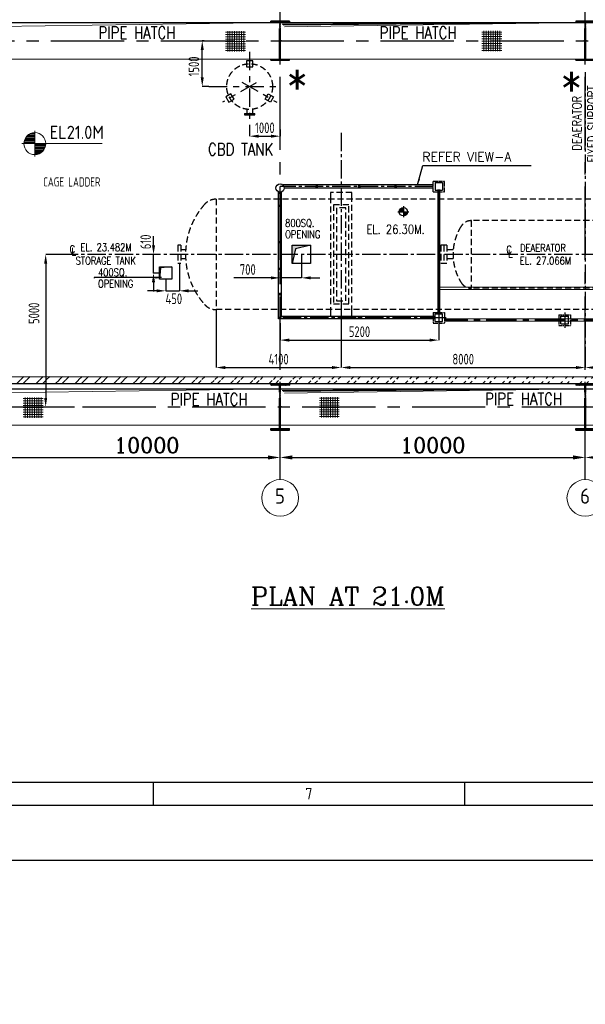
# Model space of a CAD drawing. Extents: x -287416 to 4934791, y -504132 to 1826789.
# Tile 5 of 256: x 23528 to 42063, y -335020 to -302756. Entities that reach past the tile are written whole.
import ezdxf
from ezdxf.enums import TextEntityAlignment as Align

# ---------------------------------------------------------------- set-up
doc = ezdxf.new("R2010")
doc.units = 0
doc.header["$LTSCALE"] = 800
doc.header["$MEASUREMENT"] = 0
for name, pattern in [('CENTER', [2, 1.25, -0.25, 0.25, -0.25]), ('CENTER2', [1.125, 0.75, -0.125, 0.125, -0.125]), ('CENTRE', [1.5, 0.75, -0.25, 0.25, -0.25]), ('CONTINOUS', [0]), ('HIDDEN', [0.375, 0.25, -0.125])]:
    doc.linetypes.add(name, pattern=pattern)
doc.layers.get('0').update_dxf_attribs({"linetype": 'CONTINUOUS'})
doc.layers.get('DEFPOINTS').update_dxf_attribs({"linetype": 'CONTINUOUS'})
for name, color, linetype in [('CEN', 2, 'CENTER'), ('CL', 2, 'CENTER2'), ('COL', 1, 'CENTER'), ('GRID', 8, 'CENTER'), ('HATCH', 9, 'CONTINUOUS'), ('LOGO', 7, 'CONTINUOUS'), ('MECH_EQ', 251, 'HIDDEN'), ('OBN', 1, 'CONTINUOUS'), ('PIPE', 1, 'CONTINUOUS'), ('STR', 2, 'CONTINUOUS'), ('WALL', 6, 'CONTINUOUS')]:
    doc.layers.add(name, color=color, linetype=linetype)
for name, color, linetype, lineweight in [('DIM', 4, 'CONTINUOUS', 15), ('PIPE OPENING HATCH', 7, 'CONTINUOUS', 13), ('STEEL', 6, 'CONTINUOUS', 15), ('T', 3, 'CONTINUOUS', 15), ('TEXT', 3, 'CONTINUOUS', 15)]:
    doc.layers.add(name, color=color, linetype=linetype, lineweight=lineweight)
doc.styles.add('ROMANC', font='romanc')
doc.styles.add('ROMANS', font='ISO9.shx', dxfattribs={"width": 0.8})
doc.styles.add('S1', font='SIMPLEX.SHX', dxfattribs={"height": 200})
doc.styles.add('S3', font='ROMANS1.SHX', dxfattribs={"width": 0.8})
doc.styles.get("Standard").update_dxf_attribs({"font": 'ISO9'})
doc.dimstyles.get("Standard").update_dxf_attribs({"dimtxt": 0.18, "dimasz": 0.18, "dimexe": 0.18, "dimexo": 0.0625, "dimgap": 0.09, "dimtad": 0, "dimtih": 1, "dimtoh": 1, "dimdec": 4, "dimzin": 0, "dimdsep": 46, "dimtxsty": 'Standard', "dimcen": 0.09, "dimadec": 0, "dimazin": 0, "dimtfac": 1, "dimtdec": 4, "dimtofl": 0, "dimtmove": 0, "dimatfit": 3, "dimfxl": 1, "dimtolj": 1, "dimtzin": 0, "dimarcsym": 0})
doc.dimstyles.new('STANDARD$0', dxfattribs={"dimtxt": 250, "dimasz": 200, "dimexe": 0, "dimexo": 0, "dimgap": 100, "dimtad": 1, "dimdec": 0, "dimzin": 0, "dimdsep": 46, "dimtxsty": 'S1', "dimcen": 0, "dimadec": 0, "dimazin": 0, "dimtfac": 1, "dimtdec": 0, "dimtmove": 2, "dimatfit": 3, "dimfxl": 1, "dimtolj": 1, "dimtzin": 0, "dimarcsym": 0})

# ---------------------------------------------------------------- blocks, each defined once
blk = doc.blocks.new('*D129')
at = {"layer": 'DEFPOINTS', "color": 0, "linetype": 'Continuous', "transparency": 16777216}
for p in [(22063, -317101), (32063, -317101), (32063, -317101)]:
    blk.add_point(p, dxfattribs=at)
at = {"layer": 'DIM', "color": 4, "linetype": 'Continuous', "lineweight": -2, "transparency": 16777216}
blk.add_line((22463, -317101), (31663, -317101), dxfattribs=at)
at = {"layer": 'DIM', "color": 4, "linetype": 'Continuous', "transparency": 16777216}
for points in [[(22463, -317034), (22463, -317168), (22063, -317101)], [(31663, -317034), (31663, -317168), (32063, -317101)]]:
    blk.add_solid(points, dxfattribs=at)
at = {"layer": 'DIM', "linetype": 'Continuous', "transparency": 16777216, "insert": (27690, -316701), "char_height": 500, "attachment_point": 5, "style": 'ROMANC'}
blk.add_mtext('\\A1;10000', dxfattribs=at)
blk = doc.blocks.new('*D130')
at = {"layer": 'DEFPOINTS', "color": 0, "linetype": 'Continuous', "transparency": 16777216}
for p in [(32063, -317101), (42063, -317101), (42063, -317101)]:
    blk.add_point(p, dxfattribs=at)
at = {"layer": 'DIM', "color": 4, "linetype": 'Continuous', "lineweight": -2, "transparency": 16777216}
blk.add_line((32463, -317101), (41663, -317101), dxfattribs=at)
at = {"layer": 'DIM', "color": 4, "linetype": 'Continuous', "transparency": 16777216}
for points in [[(32463, -317034), (32463, -317168), (32063, -317101)], [(41663, -317034), (41663, -317168), (42063, -317101)]]:
    blk.add_solid(points, dxfattribs=at)
at = {"layer": 'DIM', "linetype": 'Continuous', "transparency": 16777216, "insert": (37063, -316701), "char_height": 500, "attachment_point": 5, "style": 'ROMANC'}
blk.add_mtext('\\A1;10000', dxfattribs=at)
blk = doc.blocks.new('*D131')
at = {"layer": 'DEFPOINTS', "color": 0, "linetype": 'Continuous', "transparency": 16777216}
for p in [(42063, -317101), (52063, -317101), (52063, -317101)]:
    blk.add_point(p, dxfattribs=at)
at = {"layer": 'DIM', "color": 4, "linetype": 'Continuous', "lineweight": -2, "transparency": 16777216}
blk.add_line((42463, -317101), (51663, -317101), dxfattribs=at)
at = {"layer": 'DIM', "color": 4, "linetype": 'Continuous', "transparency": 16777216}
for points in [[(42463, -317034), (42463, -317168), (42063, -317101)], [(51663, -317034), (51663, -317168), (52063, -317101)]]:
    blk.add_solid(points, dxfattribs=at)
at = {"layer": 'DIM', "linetype": 'Continuous', "transparency": 16777216, "insert": (47063, -316701), "char_height": 500, "attachment_point": 5, "style": 'ROMANC'}
blk.add_mtext('\\A1;10000', dxfattribs=at)
blk = doc.blocks.new('*X7')
at = {"color": 0}
for p, q in [((36154, 29375), (36330, 29375)), ((36183, 29400), (36330, 29400)), ((36226, 29425), (36330, 29425)), ((36080, 29200), (36330, 29200)), ((36081, 29225), (36330, 29225)), ((36085, 29250), (36330, 29250)), ((36092, 29275), (36330, 29275)), ((36102, 29300), (36330, 29300)), ((36115, 29325), (36330, 29325)), ((36132, 29350), (36330, 29350))]:
    blk.add_line(p, q, dxfattribs=at)
blk = doc.blocks.new('LL')
for p, q in [((-711, 0), (-711, 423)), ((-1136, 0), (-711, 0)), ((1493, 0), (-711, 0)), ((-711, 0), (-711, -418))]:
    blk.add_line(p, q)
for start, end in [(90, 180), (0, 90), (180, 270), (270, 0)]:
    blk.add_arc((-711, 0), 360, start, end)
at = {"xscale": 1.440000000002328, "yscale": 1.440000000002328, "zscale": 1.440000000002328}
blk.add_blockref('*X7', (-53026, -42044), dxfattribs=at)
at = {"xscale": 1.440000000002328, "yscale": 1.440000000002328, "zscale": 1.440000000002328, "rotation": 180}
blk.add_blockref('*X7', (51604, 42044), dxfattribs=at)
at = {"flags": 4}
blk.add_attdef('LEVEL', (-222, 154), '', height=432, dxfattribs=at)
blk = doc.blocks.new('A$C1C927E47')
at = {"layer": 'COL'}
h = blk.add_hatch(dxfattribs=at)
h.set_pattern_fill('ANSI31', color=256, scale=100, style=0)
h.paths.add_polyline_path([(16, 0), (0, 0), (0, -710), (16, -710)])
h.paths.add_polyline_path([(16, 710), (0, 710), (0, 0), (16, 0)])
h.paths.add_polyline_path([(0, 710), (-16, 710), (-16, 0), (0, 0)])
h.paths.add_polyline_path([(0, 0), (-16, 0), (-16, -710), (0, -710)])
h.paths.add_polyline_path([(-310, -710), (-310, -760), (0, -760), (0, -710)])
h.paths.add_polyline_path([(310, -760), (310, -710), (0, -710), (0, -760)])
h.paths.add_polyline_path([(310, 710), (310, 760), (0, 760), (0, 710)])
h.paths.add_polyline_path([(-310, 760), (-310, 710), (0, 710), (0, 760)])
for p, q in [((310, 760), (-310, 760)), ((-310, 760), (-310, 710)), ((310, 710), (-310, 710)), ((-16, -710), (-16, 710)), ((16, -710), (16, 710)), ((310, 760), (310, 710)), ((-310, -710), (310, -710)), ((-310, -760), (-310, -710)), ((-310, -760), (310, -760)), ((310, -760), (310, -710))]:
    blk.add_line(p, q, dxfattribs=at)
at = {"layer": 'COL', "color": 2}
for p, q in [((0, -792), (0, 792)), ((44, 0), (-44, 0)), ((44, 0), (-44, 0))]:
    blk.add_line(p, q, dxfattribs=at)
blk = doc.blocks.new('A$C14326149')
at = {"layer": 'COL'}
h = blk.add_hatch(dxfattribs=at)
h.set_pattern_fill('ANSI31', color=256, scale=100, style=0)
h.paths.add_polyline_path([(310, 640), (0, 640), (0, 600), (310, 600)])
h.paths.add_polyline_path([(0, 600), (0, 640), (-310, 640), (-310, 600)])
h.paths.add_polyline_path([(0, -640), (0, -600), (-310, -600), (-310, -640)])
h.paths.add_polyline_path([(0, -600), (0, -640), (310, -640), (310, -600)])
h.paths.add_polyline_path([(-16, 0), (0, 0), (0, 600), (-16, 600)])
h.paths.add_polyline_path([(0, 0), (16, 0), (16, 600), (0, 600)])
h.paths.add_polyline_path([(16, 0), (0, 0), (0, -600), (16, -600)])
h.paths.add_polyline_path([(-16, -600), (0, -600), (0, 0), (-16, 0)])
at = {"layer": 'COL', "color": 2}
for p, q in [((0, -672), (0, 672)), ((44, 0), (-44, 0))]:
    blk.add_line(p, q, dxfattribs=at)
at = {"layer": 'COL'}
for p, q in [((310, 640), (-310, 640)), ((-310, 640), (-310, 600)), ((310, 600), (-310, 600)), ((-16, -600), (-16, 600)), ((16, -600), (16, 600)), ((310, 640), (310, 600)), ((-310, -600), (310, -600)), ((-310, -640), (-310, -600)), ((-310, -640), (310, -640)), ((310, -640), (310, -600))]:
    blk.add_line(p, q, dxfattribs=at)
blk = doc.blocks.new('*D153')
at = {"layer": 'DEFPOINTS', "color": 0, "transparency": 16777216}
for p in [(25359, -310448), (24380, -315448), (25329, -315448)]:
    blk.add_point(p, dxfattribs=at)
at = {"layer": 'DIM', "color": 9, "lineweight": -2, "transparency": 16777216}
for p, q in [((25359, -310448), (24380, -310448)), ((24380, -310748), (24380, -315148)), ((25329, -315448), (24380, -315448))]:
    blk.add_line(p, q, dxfattribs=at)
at = {"layer": 'DIM', "color": 9, "transparency": 16777216}
for points in [[(24330, -310748), (24430, -310748), (24380, -310448)], [(24330, -315148), (24430, -315148), (24380, -315448)]]:
    blk.add_solid(points, dxfattribs=at)
at = {"layer": 'DIM', "transparency": 16777216, "insert": (23997, -312378), "char_height": 350, "attachment_point": 5, "rotation": 90, "style": 'ROMANS'}
blk.add_mtext('\\A1;5000', dxfattribs=at)
blk = doc.blocks.new('*D154')
at = {"layer": 'DEFPOINTS', "color": 0, "transparency": 16777216}
for p in [(34063, -312545), (42063, -313783), (42063, -314155)]:
    blk.add_point(p, dxfattribs=at)
at = {"layer": 'DIM', "color": 9, "lineweight": -2, "transparency": 16777216}
for p, q in [((34063, -312545), (34063, -314155)), ((42063, -313783), (42063, -314155)), ((34363, -314155), (41763, -314155))]:
    blk.add_line(p, q, dxfattribs=at)
at = {"layer": 'DIM', "color": 9, "transparency": 16777216}
for points in [[(34363, -314105), (34363, -314205), (34063, -314155)], [(41763, -314105), (41763, -314205), (42063, -314155)]]:
    blk.add_solid(points, dxfattribs=at)
at = {"layer": 'DIM', "transparency": 16777216, "insert": (38063, -313880), "char_height": 350, "attachment_point": 5, "style": 'ROMANS'}
blk.add_mtext('\\A1;8000', dxfattribs=at)
blk = doc.blocks.new('*D155')
at = {"layer": 'DEFPOINTS', "color": 0, "transparency": 16777216}
for p in [(29963, -312266), (34063, -312257), (34063, -314155)]:
    blk.add_point(p, dxfattribs=at)
at = {"layer": 'DIM', "color": 9, "lineweight": -2, "transparency": 16777216}
for p, q in [((29963, -312266), (29963, -314155)), ((34063, -312257), (34063, -314155)), ((30263, -314155), (33763, -314155))]:
    blk.add_line(p, q, dxfattribs=at)
at = {"layer": 'DIM', "color": 9, "transparency": 16777216}
for points in [[(30263, -314105), (30263, -314205), (29963, -314155)], [(33763, -314105), (33763, -314205), (34063, -314155)]]:
    blk.add_solid(points, dxfattribs=at)
at = {"layer": 'DIM', "transparency": 16777216, "insert": (32013, -313880), "char_height": 350, "attachment_point": 5, "style": 'ROMANS'}
blk.add_mtext('\\A1;4100', dxfattribs=at)
blk = doc.blocks.new('*D156')
at = {"layer": 'DEFPOINTS', "color": 0, "transparency": 16777216}
for p in [(50063, -312545), (42063, -313783), (42063, -314155)]:
    blk.add_point(p, dxfattribs=at)
at = {"layer": 'DIM', "color": 9, "lineweight": -2, "transparency": 16777216}
for p, q in [((50063, -312545), (50063, -314155)), ((42063, -313783), (42063, -314155)), ((49763, -314155), (42363, -314155))]:
    blk.add_line(p, q, dxfattribs=at)
at = {"layer": 'DIM', "color": 9, "transparency": 16777216}
for points in [[(42363, -314105), (42363, -314205), (42063, -314155)], [(49763, -314105), (49763, -314205), (50063, -314155)]]:
    blk.add_solid(points, dxfattribs=at)
at = {"layer": 'DIM', "transparency": 16777216, "insert": (45366, -313826), "char_height": 350, "attachment_point": 5, "style": 'ROMANS'}
blk.add_mtext('\\A1;8000', dxfattribs=at)
blk = doc.blocks.new('*D158')
at = {"layer": 'DEFPOINTS', "color": 0, "transparency": 16777216}
for p in [(29511, -303448), (29573, -303448), (29725, -304948)]:
    blk.add_point(p, dxfattribs=at)
at = {"layer": 'DIM', "color": 9, "lineweight": -2, "transparency": 16777216}
for p, q in [((29573, -303448), (29511, -303448)), ((29511, -304648), (29511, -303748)), ((29725, -304948), (29511, -304948))]:
    blk.add_line(p, q, dxfattribs=at)
at = {"layer": 'DIM', "color": 9, "transparency": 16777216}
for points in [[(29461, -303748), (29561, -303748), (29511, -303448)], [(29461, -304648), (29561, -304648), (29511, -304948)]]:
    blk.add_solid(points, dxfattribs=at)
at = {"layer": 'DIM', "transparency": 16777216, "insert": (29236, -304288), "char_height": 350, "attachment_point": 5, "rotation": 90, "style": 'ROMANS'}
blk.add_mtext('\\A1;1500', dxfattribs=at)
blk = doc.blocks.new('*D159')
at = {"layer": 'DEFPOINTS', "color": 0, "transparency": 16777216}
for p in [(31063, -306201), (32063, -306351), (32063, -306574)]:
    blk.add_point(p, dxfattribs=at)
at = {"layer": 'DIM', "color": 9, "lineweight": -2, "transparency": 16777216}
for p, q in [((31063, -306201), (31063, -306574)), ((32063, -306351), (32063, -306574)), ((31363, -306574), (31763, -306574))]:
    blk.add_line(p, q, dxfattribs=at)
at = {"layer": 'DIM', "color": 9, "transparency": 16777216}
for points in [[(31363, -306524), (31363, -306624), (31063, -306574)], [(31763, -306524), (31763, -306624), (32063, -306574)]]:
    blk.add_solid(points, dxfattribs=at)
at = {"layer": 'DIM', "transparency": 16777216, "insert": (31563, -306299), "char_height": 350, "attachment_point": 5, "style": 'ROMANS'}
blk.add_mtext('\\A1;1000', dxfattribs=at)
blk = doc.blocks.new('*D215')
at = {"layer": 'DEFPOINTS', "color": 0, "transparency": 16777216}
for p in [(32063, -310448), (32763, -310448), (32763, -311217)]:
    blk.add_point(p, dxfattribs=at)
at = {"layer": 'DIM', "color": 9, "lineweight": -2, "transparency": 16777216}
for p, q in [((32063, -310448), (32063, -311217)), ((32763, -310448), (32763, -311217)), ((31763, -311217), (30543, -311217)), ((32763, -311217), (32063, -311217)), ((33063, -311217), (33363, -311217))]:
    blk.add_line(p, q, dxfattribs=at)
at = {"layer": 'DIM', "color": 9, "transparency": 16777216}
for points in [[(31763, -311167), (31763, -311267), (32063, -311217)], [(33063, -311167), (33063, -311267), (32763, -311217)]]:
    blk.add_solid(points, dxfattribs=at)
at = {"layer": 'DIM', "transparency": 16777216, "insert": (31003, -310942), "char_height": 350, "attachment_point": 5, "style": 'ROMANS'}
blk.add_mtext('\\A1;700', dxfattribs=at)
blk = doc.blocks.new('*D216')
at = {"layer": 'DEFPOINTS', "color": 0, "transparency": 16777216}
for p in [(28763, -310748), (28313, -311258), (28763, -311641)]:
    blk.add_point(p, dxfattribs=at)
at = {"layer": 'DIM', "color": 9, "lineweight": -2, "transparency": 16777216}
for p, q in [((28763, -310748), (28763, -311641)), ((28313, -311258), (28313, -311641)), ((28013, -311641), (27713, -311641)), ((28313, -311641), (28763, -311641)), ((29063, -311641), (29363, -311641))]:
    blk.add_line(p, q, dxfattribs=at)
at = {"layer": 'DIM', "color": 9, "transparency": 16777216}
for points in [[(28013, -311591), (28013, -311691), (28313, -311641)], [(29063, -311591), (29063, -311691), (28763, -311641)]]:
    blk.add_solid(points, dxfattribs=at)
at = {"layer": 'DIM', "transparency": 16777216, "insert": (28579, -311902), "char_height": 350, "attachment_point": 5, "style": 'ROMANS'}
blk.add_mtext('\\A1;450', dxfattribs=at)
blk = doc.blocks.new('*D217')
at = {"layer": 'DEFPOINTS', "color": 0, "transparency": 16777216}
for p in [(27914, -310448), (28113, -310448), (28113, -311058)]:
    blk.add_point(p, dxfattribs=at)
at = {"layer": 'DIM', "color": 9, "lineweight": -2, "transparency": 16777216}
for p, q in [((27914, -310148), (27914, -309848)), ((28113, -310448), (27914, -310448)), ((27914, -311058), (27914, -310448)), ((28113, -311058), (27914, -311058)), ((27914, -311358), (27914, -311658))]:
    blk.add_line(p, q, dxfattribs=at)
at = {"layer": 'DIM', "color": 9, "transparency": 16777216}
for points in [[(27864, -310148), (27964, -310148), (27914, -310448)], [(27864, -311358), (27964, -311358), (27914, -311058)]]:
    blk.add_solid(points, dxfattribs=at)
at = {"layer": 'DIM', "transparency": 16777216, "insert": (27657, -310037), "char_height": 350, "attachment_point": 5, "rotation": 90, "style": 'ROMANS'}
blk.add_mtext('\\A1;610', dxfattribs=at)
blk = doc.blocks.new('A$C22A02A94')
at = {"layer": 'HATCH', "const_width": 50, "flags": 128}
for points in [[(-8749, 7226, 1), (-8699, 7226, 1)], [(-7358, 7226, 1), (-7308, 7226, 1)], [(-6166, 7226, 1), (-6116, 7226, 1)], [(-9952, 6593, 1), (-9902, 6593, 1)], [(-9952, 5398, 1), (-9902, 5398, 1)], [(-9952, 4524, 1), (-9902, 4524, 1)], [(-9952, 3699, 1), (-9902, 3699, 1)], [(-9952, 2924, 1), (-9902, 2924, 1)], [(-8749, 2926, 1), (-8699, 2926, 1)], [(-7358, 2926, 1), (-7308, 2926, 1)], [(-6166, 2926, 1), (-6116, 2926, 1)]]:
    blk.add_lwpolyline(points, format="xyb", close=True, dxfattribs=at)
at = {"layer": 'MECH_EQ', "color": 1}
blk.add_line((-4773, 6186), (-4773, 6186), dxfattribs=at)
at = {"layer": 'PIPE', "color": 2, "linetype": 'CENTER2'}
for p, q in [((-4915, 7226), (-9925, 7226)), ((-4738, 2926), (-9925, 2926)), ((-4487, 2926), (-4963, 2926))]:
    blk.add_line(p, q, dxfattribs=at)
at = {"layer": 'PIPE', "color": 4, "linetype": 'CENTER2', "ltscale": 0.2}
for p, q in [((-4915, 7051), (-4915, 7401)), ((-4915, 7401), (-4535, 7401)), ((-4535, 7051), (-4535, 7401)), ((-4915, 7051), (-4535, 7051)), ((-4915, 3101), (-4535, 3101)), ((-4915, 3101), (-4915, 2751)), ((-4535, 3101), (-4535, 2751)), ((-4915, 2751), (-4535, 2751))]:
    blk.add_line(p, q, dxfattribs=at)
at = {"layer": 'PIPE', "color": 4}
for p, q in [((-4850, 7351), (-4600, 7351)), ((-4850, 7351), (-4850, 7101)), ((-4850, 7101), (-4600, 7101)), ((-4600, 7351), (-4600, 7101)), ((-4850, 2801), (-4850, 3051)), ((-4850, 3051), (-4600, 3051)), ((-4600, 2801), (-4600, 3051)), ((-4850, 2801), (-4600, 2801))]:
    blk.add_line(p, q, dxfattribs=at)
at = {"layer": 'PIPE'}
for p, q in [((-9881, 6995), (-9969, 6995)), ((-9955, 7042), (-9955, 6995)), ((-9895, 7042), (-9895, 6995))]:
    blk.add_line(p, q, dxfattribs=at)
at = {"layer": 'PIPE', "color": 4, "const_width": 100, "flags": 128}
blk.add_lwpolyline([(-4725, 3051), (-4725, 7135)], dxfattribs=at)
at = {"layer": 'PIPE'}
blk.add_circle((-9925, 7176), 137, dxfattribs=at)
at = {"layer": 'WALL'}
for p, q in [((-4915, 7276), (-9831, 7276)), ((-4915, 7176), (-9788, 7176)), ((-9975, 2886), (-9975, 7048)), ((-9875, 2961), (-9875, 7048)), ((-4852, 2961), (-9927, 2961)), ((-4852, 2886), (-9975, 2886))]:
    blk.add_line(p, q, dxfattribs=at)
blk = doc.blocks.new('*D229')
at = {"layer": 'DEFPOINTS', "color": 0, "transparency": 16777216}
for p in [(32063, -312705), (37263, -312697), (37263, -313256)]:
    blk.add_point(p, dxfattribs=at)
at = {"layer": 'DIM', "color": 9, "lineweight": -2, "transparency": 16777216}
for p, q in [((32063, -312705), (32063, -313256)), ((37263, -312697), (37263, -313256)), ((32363, -313256), (36963, -313256))]:
    blk.add_line(p, q, dxfattribs=at)
at = {"layer": 'DIM', "color": 9, "transparency": 16777216}
for points in [[(32363, -313206), (32363, -313306), (32063, -313256)], [(36963, -313206), (36963, -313306), (37263, -313256)]]:
    blk.add_solid(points, dxfattribs=at)
at = {"layer": 'DIM', "transparency": 16777216, "insert": (34663, -312981), "char_height": 350, "attachment_point": 5, "style": 'ROMANS'}
blk.add_mtext('\\A1;5200', dxfattribs=at)
blk = doc.blocks.new('A$C731D3036')
for p, q in [((-2590.23, 37.8), (-251.24, 37.8)), ((-1709.78, 37.79), (-1709.78, 26.67)), ((-1558.59, 37.79), (-1558.59, 26.67))]:
    blk.add_line(p, q)
for points in [[(0, 1869.86), (-2643.59, 1869.86), (-2643.59, 0), (0, 0)], [(-26.68, 1843.18), (-2616.91, 1843.18), (-2616.91, 26.68), (-26.68, 26.68)]]:
    blk.add_lwpolyline(points, close=True)
blk.add_text('7', height=5.56).set_placement((-1634.18, 32.23), align=Align.MIDDLE)
blk = doc.blocks.new('A$C10F2367A')
at = {"layer": 'CEN'}
for p, q in [((-5550, 3650), (-5550, -2112)), ((-4550, 2775), (-4550, -2023)), ((-5850, -2150), (-14610, -2150)), ((-4675, -2150), (-5600, -2150))]:
    blk.add_line(p, q, dxfattribs=at)
at = {"layer": 'PIPE', "color": 2, "linetype": 'CENTER2'}
for p, q in [((2590, 3917), (2590, 2433)), ((-3548, 3732), (-3548, 3418)), ((-1207, 3732), (-1207, 3418)), ((-332, 3732), (-332, 3418)), ((-3548, 2932), (-3548, 2617)), ((-1207, 2932), (-1207, 2618)), ((-332, 2932), (-332, 2618)), ((-14800, -1823), (-14800, -2477)), ((-10675, -1899), (-10675, -2401))]:
    blk.add_line(p, q, dxfattribs=at)
at = {"layer": 'PIPE', "color": 4}
for p, q in [((-3585, 3500), (-3585, 3650)), ((-3585, 3650), (-3510, 3650)), ((-3575, 3510), (-3575, 3640)), ((-3575, 3640), (-3520, 3640)), ((-3510, 3650), (-3510, 3650)), ((-1169, 3650), (-1244, 3650)), ((-1244, 3650), (-1244, 3650)), ((-1179, 3640), (-1234, 3640)), ((-1179, 3510), (-1179, 3640)), ((-1169, 3500), (-1169, 3650)), ((-294, 3650), (-369, 3650)), ((-369, 3650), (-369, 3650)), ((-304, 3640), (-359, 3640)), ((-304, 3510), (-304, 3640)), ((-294, 3500), (-294, 3650)), ((-3510, 3500), (-3585, 3500)), ((-3520, 3510), (-3575, 3510)), ((-3510, 3500), (-3510, 3500)), ((-1244, 3500), (-1169, 3500)), ((-1244, 3500), (-1244, 3500)), ((-1234, 3510), (-1179, 3510)), ((-369, 3500), (-294, 3500)), ((-369, 3500), (-369, 3500)), ((-359, 3510), (-304, 3510)), ((-5676, 2575), (-5676, 2825)), ((-5676, 2825), (-5426, 2825)), ((-5426, 2575), (-5426, 2825)), ((-3585, 2700), (-3585, 2850)), ((-3585, 2850), (-3510, 2850)), ((-3510, 2700), (-3585, 2700)), ((-3575, 2710), (-3575, 2840)), ((-3575, 2840), (-3520, 2840)), ((-3520, 2710), (-3575, 2710)), ((-3510, 2850), (-3510, 2850)), ((-3510, 2700), (-3510, 2700)), ((-1169, 2850), (-1244, 2850)), ((-1244, 2850), (-1244, 2850)), ((-1244, 2700), (-1169, 2700)), ((-1244, 2700), (-1244, 2700)), ((-1179, 2840), (-1234, 2840)), ((-1234, 2710), (-1179, 2710)), ((-1179, 2710), (-1179, 2840)), ((-1169, 2700), (-1169, 2850)), ((-294, 2850), (-369, 2850)), ((-369, 2850), (-369, 2850)), ((-369, 2700), (-294, 2700)), ((-369, 2700), (-369, 2700)), ((-304, 2840), (-359, 2840)), ((-359, 2710), (-304, 2710)), ((-304, 2710), (-304, 2840)), ((-294, 2700), (-294, 2850)), ((-5676, 2575), (-5426, 2575)), ((-10800, -2275), (-10800, -2025)), ((-10800, -2025), (-10550, -2025)), ((-10550, -2275), (-10550, -2025)), ((-5850, -2275), (-5850, -2025)), ((-5850, -2025), (-5600, -2025)), ((-5600, -2275), (-5600, -2025)), ((-4675, -2273), (-4675, -2023)), ((-4675, -2023), (-4425, -2023)), ((-4425, -2273), (-4425, -2023)), ((-10800, -2275), (-10550, -2275)), ((-5850, -2275), (-5600, -2275)), ((-4675, -2273), (-4425, -2273))]:
    blk.add_line(p, q, dxfattribs=at)
at = {"layer": 'PIPE', "color": 4, "linetype": 'CENTER2', "ltscale": 0.2}
for p, q in [((-5741, 2875), (-5361, 2875)), ((-5741, 2875), (-5741, 2525)), ((-5361, 2875), (-5361, 2525)), ((-5741, 2525), (-5361, 2525)), ((-10865, -1975), (-10485, -1975)), ((-10865, -1975), (-10865, -2325)), ((-10485, -1975), (-10485, -2325)), ((-5915, -1975), (-5535, -1975)), ((-5915, -1975), (-5915, -2325)), ((-5535, -1975), (-5535, -2325)), ((-4740, -1973), (-4360, -1973)), ((-4740, -1973), (-4740, -2323)), ((-4360, -1973), (-4360, -2323)), ((-10865, -2325), (-10485, -2325)), ((-5915, -2325), (-5535, -2325)), ((-4740, -2323), (-4360, -2323))]:
    blk.add_line(p, q, dxfattribs=at)
at = {"layer": 'PIPE', "color": 4}
for points in [[(-3663, 3690), (-3433, 3690), (-3433, 3460), (-3663, 3460)], [(-1092, 3690), (-1322, 3690), (-1322, 3460), (-1092, 3460)], [(-217, 3690), (-447, 3690), (-447, 3460), (-217, 3460)], [(2740, 2575), (2740, 3775), (2440, 3775), (2440, 2575)], [(-3663, 2890), (-3433, 2890), (-3433, 2660), (-3663, 2660)], [(-1092, 2890), (-1322, 2890), (-1322, 2660), (-1092, 2660)], [(-217, 2890), (-447, 2890), (-447, 2660), (-217, 2660)]]:
    blk.add_lwpolyline(points, close=True, dxfattribs=at)
for centre, start, end in [((-3520, 3650), 270, 0), ((-1234, 3650), 180, 270), ((-359, 3650), 180, 270), ((-3520, 3500), 0, 90), ((-1234, 3500), 90, 180), ((-359, 3500), 90, 180), ((-3520, 2850), 270, 0), ((-3520, 2700), 0, 90), ((-1234, 2850), 180, 270), ((-1234, 2700), 90, 180), ((-359, 2850), 180, 270), ((-359, 2700), 90, 180)]:
    blk.add_arc(centre, 10, start, end, dxfattribs=at)
at = {"layer": 'STEEL', "color": 1}
for p, q in [((-5588, 3650), (2590, 3650)), ((-5588, 3650), (-5588, 2825)), ((-5513, 3575), (-5513, 2825)), ((-5513, 3575), (2590, 3575)), ((-3296, 3575), (-3296, 2775)), ((-3113, 3575), (-3113, 2775)), ((-2930, 3575), (-2930, 2775)), ((-2747, 3575), (-2747, 2775)), ((-2564, 3575), (-2564, 2775)), ((-2381, 3575), (-2381, 2775)), ((-2198, 3575), (-2198, 2775)), ((-2015, 3575), (-2015, 2775)), ((-1832, 3575), (-1832, 2775)), ((-1649, 3575), (-1649, 2775)), ((-1466, 3575), (-1466, 2775)), ((-156, 3575), (-156, 2775)), ((27, 3575), (27, 2775)), ((210, 3575), (210, 2775)), ((393, 3575), (393, 2775)), ((576, 3575), (576, 2775)), ((759, 3575), (759, 2775)), ((942, 3575), (942, 2775)), ((1125, 3575), (1125, 2775)), ((1308, 3575), (1308, 2775)), ((1491, 3575), (1491, 2775)), ((1674, 3575), (1674, 2775)), ((1857, 3575), (1857, 2775)), ((2040, 3575), (2040, 2775)), ((2223, 3575), (2223, 2775)), ((2406, 3575), (2406, 2775)), ((2589, 3650), (2589, 2700)), ((-5588, 2785), (-5588, -2112)), ((-5513, 2785), (-5513, -2112)), ((-4588, 2775), (-4588, -2023)), ((-4588, 2775), (-3661, 2775)), ((-4513, 2700), (-4513, -2023)), ((-3662, 2700), (-4513, 2700)), ((-3661, 2775), (2590, 2775)), ((2590, 2700), (-3661, 2700)), ((-5686, -1072), (-14763, -1072)), ((-5761, -1147), (-14763, -1147)), ((-5761, -1147), (-5761, -2025)), ((-5686, -1072), (-5686, -2025)), ((-5588, -1312), (-5686, -1312)), ((-5588, -1387), (-5686, -1387)), ((-5850, -2112), (-14610, -2112)), ((-5850, -2187), (-14610, -2187)), ((-4675, -2112), (-5600, -2112)), ((-4675, -2187), (-5600, -2187))]:
    blk.add_line(p, q, dxfattribs=at)
at = {"layer": 'STR'}
blk.add_line((933, 3196), (1345, 3196), dxfattribs=at)
blk.add_solid([(1083, 3146), (1083, 3246), (783, 3196)], dxfattribs=at)

msp = doc.modelspace()

# ---------------------------------------------------------------- hatches: boundary and pattern name
at = {"layer": 'DIM'}
h = msp.add_hatch(dxfattribs=at)
h.set_pattern_fill('ANSI37', color=256, scale=600, angle=45, style=0)
h.set_pattern_definition([(90, (-256.25, -351693.615), (-75, 1e-14), []), (180, (-256.25, -351693.615), (-1e-14, -75), [])])
h.paths.add_polyline_path([(30926.3, -303133.8), (30278.1, -303133.8), (30278.1, -303800.2), (30926.3, -303800.2)])
h = msp.add_hatch(dxfattribs=at)
h.set_pattern_fill('ANSI37', color=256, scale=600, angle=45, style=0)
h.set_pattern_definition([(90, (8141.16, -351686.08), (-75, 1e-14), []), (180, (8141.16, -351686.08), (-1e-14, -75), [])])
h.paths.add_polyline_path([(39323.8, -303126.2), (38675.5, -303126.2), (38675.5, -303792.7), (39323.8, -303792.7)])
h = msp.add_hatch(dxfattribs=at)
h.set_pattern_fill('ANSI37', color=256, scale=600, angle=45, style=0)
h.set_pattern_definition([(90, (-6889.636, -363693.554), (-75, 1e-14), []), (180, (-6889.636, -363693.554), (-1e-14, -75), [])])
h.paths.add_polyline_path([(24293, -315133.7), (23644.7, -315133.7), (23644.7, -315800.2), (24293, -315800.2)])
h = msp.add_hatch(dxfattribs=at)
h.set_pattern_fill('ANSI37', color=256, scale=600, angle=45, style=0)
h.set_pattern_definition([(90, (2817.36, -363686.02), (-75, 1e-14), []), (180, (2817.36, -363686.02), (-1e-14, -75), [])])
h.paths.add_polyline_path([(34000, -315126.2), (33351.7, -315126.2), (33351.7, -315792.6), (34000, -315792.6)])
at = {"layer": 'HATCH'}
h = msp.add_hatch(dxfattribs=at)
h.set_pattern_fill('ANSI32', color=256, scale=1200, style=0)
h.set_pattern_definition([(45, (-25068.97, -438911.1), (-318.198, 318.198), []), (45, (-24856.84, -438911.1), (-318.198, 318.198), [])])
edge = h.paths.add_edge_path()
edge.add_line((-10336.9, -314447.7), (61947.4, -314447.7))
edge.add_line((-10566.9, -314677.7), (61947.4, -314677.4))
at = {"layer": 'OBN'}
msp.add_hatch(color=256, dxfattribs=at).paths.add_polyline_path([(33062.8, -310164.8), (33062.8, -310147.7), (32464.4, -310149.1), (32462.8, -310747.7), (32564.9, -310266.6)])

# ---------------------------------------------------------------- linework, layer by layer
at = {"color": 0, "linetype": 'ByBlock'}
for p, q in [((35922.7, -309050.1), (36282.7, -309050.1)), ((36102.7, -308870.1), (36102.7, -309230.1))]:
    msp.add_line(p, q, dxfattribs=at)
at = {"color": 0, "linetype": 'ByBlock', "const_width": 135}
for points in [[(36102.7, -308982.6, 0.4142136), (36035.2, -309050.1, 1)], [(36102.7, -309117.6, 0.4142136), (36170.2, -309050.1, 1)]]:
    msp.add_lwpolyline(points, format="xyb", dxfattribs=at)
at = {"color": 0, "linetype": 'ByBlock'}
msp.add_circle((36102.7, -309050.1), 135, dxfattribs=at)
at = {"layer": 'CL'}
for p, q in [((42063.1, -304474.6), (42063.1, -313782.5)), ((34063.1, -306459.8), (34063.1, -312545)), ((56047.8, -310447.7), (25040.3, -310447.7))]:
    msp.add_line(p, q, dxfattribs=at)
at = {"layer": 'GRID', "linetype": 'CENTER2', "ltscale": 4}
for p, q in [((32063.1, -317825.7), (32063.1, -285301.1)), ((42063.1, -317825.7), (42063.1, -301225)), ((-11445.6, -303447.7), (86108.6, -303447.7)), ((-10415.2, -315447.7), (86155.8, -315447.6))]:
    msp.add_line(p, q, dxfattribs=at)
at = {"layer": 'MECH_EQ', "color": 9, "linetype": 'CENTRE'}
for p, q in [((31063.1, -303807.3), (31063.1, -306201)), ((31282.5, -304821.6), (30174, -305461.6)), ((30808.9, -304800.3), (31954.2, -305461.6)), ((29725, -304947.7), (31962.8, -304947.7))]:
    msp.add_line(p, q, dxfattribs=at)
at = {"layer": 'MECH_EQ', "linetype": 'ByBlock'}
for p, q in [((30895.3, -305828), (31232.8, -305828)), ((30970.3, -305697.7), (30970.3, -305828)), ((31157.8, -305697.7), (31157.8, -305828)), ((30895.3, -305878), (31232.8, -305878))]:
    msp.add_line(p, q, dxfattribs=at)
at = {"layer": 'MECH_EQ'}
for p, q in [((30895.3, -305828), (30895.3, -305878)), ((31232.8, -305878), (31232.8, -305828)), ((36542.5, -308638.7), (29962.3, -308638.7)), ((29963.1, -308638.7), (29963.1, -312265.7)), ((38328.1, -309340.7), (38328.1, -311554.7)), ((28713.1, -310147.7), (28713.1, -310747.7)), ((28813.1, -310147.7), (28713.1, -310147.7)), ((28813.1, -310147.7), (28813.1, -310747.7)), ((28967.6, -310297.7), (28813.1, -310297.7)), ((37528.1, -310147.7), (37328.1, -310147.7)), ((37328.1, -310147.7), (37328.1, -310747.7)), ((37428.1, -310147.7), (37428.1, -310747.7)), ((37528.1, -310147.7), (37528.1, -310747.7)), ((37734.6, -310297.7), (37528.1, -310297.7)), ((28967.6, -310597.7), (28813.1, -310597.7)), ((37734.6, -310597.7), (37528.1, -310597.7)), ((28813.1, -310747.7), (28713.1, -310747.7)), ((28813.1, -310747.7), (28713.1, -310747.7)), ((37528.1, -310747.7), (37328.1, -310747.7)), ((45798.1, -311554.7), (38331.2, -311554.7)), ((54163.1, -312256.7), (29962.3, -312256.7))]:
    msp.add_line(p, q, dxfattribs=at)
at = {"layer": 'MECH_EQ', "linetype": 'HIDDEN'}
for p, q in [((46443.6, -308638.7), (36560.9, -308638.7)), ((33813.1, -308823.7), (33813.1, -312071.7)), ((34313.1, -308823.7), (33813.1, -308823.7)), ((33913.1, -308923.7), (33913.1, -311971.7)), ((34213.1, -308923.7), (33913.1, -308923.7)), ((34213.1, -311971.7), (34213.1, -308923.7)), ((34313.1, -312071.7), (34313.1, -308823.7)), ((45798.1, -309340.7), (38331.2, -309340.7)), ((33913.1, -311971.7), (34213.1, -311971.7)), ((33813.1, -312071.7), (34313.1, -312071.7))]:
    msp.add_line(p, q, dxfattribs=at)
at = {"layer": 'MECH_EQ'}
for points in [[(30963.9, -304300.4), (31163.9, -304299.6), (31163.1, -304099.6), (30963.1, -304100.4)], [(30963.9, -304300.4), (31163.9, -304299.6), (31163.1, -304099.6), (30963.1, -304100.4)], [(30552, -305355.9), (30452, -305182.7), (30278.7, -305282.7), (30378.7, -305455.9)], [(31576.2, -305355.9), (31676.2, -305182.7), (31849.4, -305282.7), (31749.4, -305455.9)]]:
    msp.add_lwpolyline(points, close=True, dxfattribs=at)
for points in [[(34413.1, -308422.7), (33713.1, -308422.7), (33713.1, -308572.7)], [(34413.1, -308572.7), (34413.1, -308422.7)], [(33713.1, -312322.7), (33713.1, -312472.7), (34413.1, -312472.7), (34413.1, -312322.7)]]:
    msp.add_lwpolyline(points, dxfattribs=at)
for points in [[(29962.3, -308638.7, 0.2136836), (29589.3, -308805.7, 0.3813922), (29589.3, -312089.6, 0.2136836), (29962.3, -312256.7)], [(37992.2, -309528.3, 0.2873434), (37992.2, -311367)]]:
    msp.add_lwpolyline(points, format="xyb", dxfattribs=at)
at = {"layer": 'MECH_EQ', "linetype": 'HIDDEN'}
for points in [[(33713.1, -308572.7), (33713.1, -312322.7)], [(34413.1, -312322.7), (34413.1, -308572.7)]]:
    msp.add_lwpolyline(points, dxfattribs=at)
at = {"layer": 'MECH_EQ'}
msp.add_circle((31064.1, -304947.7), 750, dxfattribs=at)
for centre, start, end in [((38331.2, -309740.7), 90, 147.93669), ((38331.2, -311154.7), 212.06331, 270)]:
    msp.add_arc(centre, 400, start, end, dxfattribs=at)
at = {"layer": 'OBN'}
for p, q in [((32564.9, -310266.6), (32462.8, -310747.7)), ((33062.8, -310147.7), (32564.9, -310266.6))]:
    msp.add_line(p, q, dxfattribs=at)
msp.add_lwpolyline([(32462.8, -310147.7), (33062.8, -310147.7), (33062.8, -310747.7), (32462.8, -310747.7)], close=True, dxfattribs=at)
at = {"layer": 'PIPE'}
for p, q in [((28144.8, -310889.2), (28113.1, -311257.7)), ((28513.1, -310857.7), (28144.8, -310889.2))]:
    msp.add_line(p, q, dxfattribs=at)
msp.add_lwpolyline([(28113.1, -310857.7), (28513.1, -310857.7), (28513.1, -311257.7), (28113.1, -311257.7)], close=True, dxfattribs=at)
for points in [[(28113.1, -310857.7), (28144.8, -310889.2), (28513.1, -310857.7)], [(28113.1, -310857.7), (28144.8, -310889.2), (28113.1, -311257.7)]]:
    msp.add_solid(points, dxfattribs=at)
at = {"layer": 'PIPE OPENING HATCH', "color": 1, "lineweight": -2}
for p, q in [((22063.1, -302847.6), (32063.1, -302847.6)), ((32063.1, -302847.6), (42063.1, -302847.6)), ((42063.1, -302849.3), (32134.9, -302917.4)), ((42063.1, -302847.6), (52063.1, -302847.6)), ((22063.1, -314847.6), (32063.1, -314847.6)), ((32063.1, -314847.6), (42063.1, -314847.6)), ((42063.1, -314849.3), (32134.9, -314917.4)), ((42063.1, -314847.6), (52063.1, -314847.6))]:
    msp.add_line(p, q, dxfattribs=at)
at = {"layer": 'PIPE OPENING HATCH', "color": 1}
for p, q in [((22210.5, -302989.5), (32063.1, -302847.6)), ((32075.6, -302847.6), (42050.6, -302847.6)), ((42050.6, -302847.6), (32162.5, -302938.3)), ((32210.5, -302989.5), (42063.1, -302847.6)), ((22210.5, -314989.4), (32063.1, -314847.6)), ((32075.6, -314847.6), (42050.6, -314847.6)), ((42050.6, -314847.6), (32162.5, -314938.2)), ((32210.5, -314989.4), (42063.1, -314847.6))]:
    msp.add_line(p, q, dxfattribs=at)
for points in [[(22063.1, -302847.6), (32063.1, -302847.6), (32063.1, -304047.6), (22063.1, -304047.6)], [(32063.1, -302847.6), (42063.1, -302847.6), (42063.1, -304047.6), (32063.1, -304047.6)], [(42063.1, -302847.6), (52063.1, -302847.6), (52063.1, -304047.6), (42063.1, -304047.6)], [(22063.1, -314847.6), (32063.1, -314847.6), (32063.1, -316047.6), (22063.1, -316047.6)], [(32063.1, -314847.6), (42063.1, -314847.6), (42063.1, -316047.6), (32063.1, -316047.6)], [(42063.1, -314847.6), (52063.1, -314847.6), (52063.1, -316047.6), (42063.1, -316047.6)]]:
    msp.add_lwpolyline(points, close=True, dxfattribs=at)
at = {"layer": 'TEXT'}
for centre in [(32063.1, -318425.7), (42063.1, -318425.7)]:
    msp.add_circle(centre, 600, dxfattribs=at)
at = {"layer": 'WALL'}
for p, q in [((-10336.9, -314447.7), (61947.4, -314458.9)), ((-10566.9, -314677.7), (61947.4, -314677.4))]:
    msp.add_line(p, q, dxfattribs=at)

# ---------------------------------------------------------------- block references
at = {"color": 1, "linetype": 'CONTINOUS', "lineweight": 15, "xscale": 67.46500254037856, "yscale": 67.46500254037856, "zscale": 67.46500254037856}
msp.add_blockref('A$C731D3036', (143254.7, -330291.9), dxfattribs=at)
at = {"layer": 'COL'}
for p in [(32063.1, -303447.7), (42063.1, -303447.7)]:
    msp.add_blockref('A$C14326149', p, dxfattribs=at)
at = {"layer": 'DIM'}
msp.add_blockref('LL', (24734.3, -306818.2), dxfattribs=at).add_auto_attribs({'LEVEL': 'EL21.0M'})
for name, p in [('A$C10F2367A', (52063.1, -310447.7)), ('A$C22A02A94', (41988.1, -315447.7))]:
    msp.add_blockref(name, p, dxfattribs=at)
at = {"layer": 'HATCH'}
for p in [(32063.1, -315447.7), (42063.1, -315447.7)]:
    msp.add_blockref('A$C1C927E47', p, dxfattribs=at)

# ---------------------------------------------------------------- texts
at = {"layer": 'LOGO', "color": 4, "style": 'ROMANC'}
msp.add_text('REFER VIEW-A', height=300, dxfattribs=at).set_placement((36722.2, -307399))
at = {"layer": 'T', "style": 'S3', "width": 0.8}
for s, height, p in [('PIPE HATCH', 400, (26108.6, -303381.1)), ('PIPE HATCH', 400, (35323.7, -303383)), ('CBD TANK', 400, (29699.1, -307201.3)), ('800SQ.', 250, (32226.5, -309546.8)), ('OPENING', 250, (32226.5, -309914)), ('EL. 26.30M.', 300, (34891, -309775.3)), ('C', 250, (25163.2, -310404.4)), ('L', 250, (25226.9, -310484)), ('EL. 23.482M', 250, (25517.2, -310339.4)), ('C', 250, (39475.6, -310416.1)), ('L', 250, (39537.2, -310551.7)), ('DEAERATOR', 250, (39925.9, -310357.7)), ('STORAGE TANK', 250, (25362.5, -310778.3)), ('EL. 27.066M', 250, (39918.2, -310782.3)), ('400SQ.', 250, (26093.6, -311163.5)), ('OPENING', 250, (26093.6, -311534.1)), ('PIPE HATCH', 400, (28475.3, -315395.7)), ('PIPE HATCH', 400, (38779.9, -315382.9))]:
    msp.add_text(s, height=height, dxfattribs=at).set_placement(p)
at = {"layer": 'T', "char_height": 300, "attachment_point": 1, "rotation": 90, "style": 'S3'}
for s, insert, width in [('\\pi410.63;DEAERATOR \\P\\pi22.06;FIXED SUPPORT', (41638.8, -307460.5), 2855.548), ('\\pi-484.29;SLIDING \\P\\pi-655.71;SUPPORT', (33676.2, -160555.7), 300)]:
    msp.add_mtext(s, dxfattribs=dict(at, insert=insert, width=width))
at = {"layer": 'T', "insert": (-4564.8, -305149.9), "char_height": 300, "width": 3025.285, "attachment_point": 1, "style": 'S3'}
msp.add_mtext('\\pi152.64;MACHINE ROOM \\P\\pi421.21;AT EL.24.5M', dxfattribs=at)
at = {"layer": 'TEXT', "style": 'ROMANC'}
for s, height, p in [('*', 1125, (32231.8, -305201.3)), ('*', 1125, (41220.2, -305265.6)), ('%%UPLAN AT 21.0M', 600, (31108.7, -321946.2))]:
    msp.add_text(s, height=height, dxfattribs=at).set_placement(p)
at = {"layer": 'TEXT', "style": 'ROMANS', "width": 0.8}
msp.add_text('CAGE LADDER', height=300, dxfattribs=at).set_placement((25235.5, -308072.5), align=Align.MIDDLE)
at = {"layer": 'TEXT', "style": 'ROMANS'}
for s, p in [('5', (32057.2, -318366.6)), ('6', (42057.2, -318366.6))]:
    msp.add_text(s, height=500, dxfattribs=at).set_placement(p, align=Align.MIDDLE)

# ---------------------------------------------------------------- dimensions: what is measured, and where the dimension line sits
at = {"layer": 'DIM'}
for base, p1, p2, angle, picture, middle in [((29511.2, -303447.7), (29725, -304947.7), (29573.2, -303447.7), 90, '*D158', (29236.2, -304288.3)), ((27914.3, -310447.7), (28113.1, -311057.7), (28113.1, -310447.7), 90, '*D217', (27657, -310037.4)), ((24380.1, -315447.7), (25358.6, -310447.7), (25329.2, -315447.7), 90, '*D153', (23996.9, -312377.8)), ((42063.1, -314155.1), (50063.1, -312545), (42063.1, -313782.5), 180, '*D156', (45366.4, -313826.4))]:
    dim = msp.add_linear_dim(base=base, p1=p1, p2=p2, angle=angle, dimstyle='STANDARD$0', override={"dimtxt": 350, "dimasz": 300, "dimtxsty": 'ROMANS', "dimclrd": 9, "dimclre": 9, "dimclrt": 256, "dimtix": 1}, dxfattribs=at)
    dim.commit()
    dim.dimension.update_dxf_attribs({"geometry": picture, "text_midpoint": middle, "dimtype": 160})
for base, p1, p2, override, picture, middle in [((32063.1, -306573.9), (31063.1, -306201), (32063.1, -306350.5), {"dimtxt": 350, "dimasz": 300, "dimtxsty": 'ROMANS', "dimclrd": 9, "dimclre": 9, "dimclrt": 256, "dimtix": 1}, '*D159', (31563.1, -306298.9)), ((32762.8, -311217.1), (32063.1, -310447.7), (32762.8, -310447.7), {"dimtxt": 350, "dimasz": 300, "dimtxsty": 'ROMANS', "dimclrd": 9, "dimclre": 9, "dimclrt": 256, "dimtix": 1, "dimtmove": 0}, '*D215', (31003.1, -311217.1)), ((28763.1, -311641.4), (28313.1, -311257.7), (28763.1, -310747.7), {"dimtxt": 350, "dimasz": 300, "dimtxsty": 'ROMANS', "dimclrd": 9, "dimclre": 9, "dimclrt": 256, "dimtix": 1}, '*D216', (28578.7, -311901.6))]:
    dim = msp.add_linear_dim(base=base, p1=p1, p2=p2, dimstyle='STANDARD$0', override=override, dxfattribs=at)
    dim.commit()
    dim.dimension.update_dxf_attribs({"geometry": picture, "text_midpoint": middle, "dimtype": 160})
for base, p1, p2, picture, middle in [((34063.1, -314155.1), (29963.1, -312265.7), (34063.1, -312256.7), '*D155', (32013.1, -313880.1)), ((42063.1, -314155.1), (34063.1, -312545), (42063.1, -313782.5), '*D154', (38063.1, -313880.1)), ((37263.1, -313255.6), (32063.1, -312705.4), (37263.1, -312697), '*D229', (34663.1, -312980.6))]:
    dim = msp.add_linear_dim(base=base, p1=p1, p2=p2, dimstyle='STANDARD$0', override={"dimtxt": 350, "dimasz": 300, "dimtxsty": 'ROMANS', "dimclrd": 9, "dimclre": 9, "dimclrt": 256, "dimtix": 1}, dxfattribs=at)
    dim.commit()
    dim.dimension.update_dxf_attribs({"geometry": picture, "text_midpoint": middle})
at = {"layer": 'DIM', "linetype": 'Continuous'}
dim = msp.add_linear_dim(base=(32063.1, -317100.9), p1=(22063.1, -317100.9), p2=(32063.1, -317100.9), dimstyle='STANDARD$0', override={"dimscale": 100, "dimtxt": 5, "dimasz": 4, "dimgap": 1.5, "dimtxsty": 'ROMANC', "dimclrd": 4, "dimclre": 256, "dimclrt": 256, "dimtix": 1}, dxfattribs=at)
dim.commit()
dim.dimension.update_dxf_attribs({"geometry": '*D129', "text_midpoint": (27689.8, -316700.9), "dimtype": 160})
for base, p1, p2, picture, middle in [((42063.1, -317100.9), (32063.1, -317100.9), (42063.1, -317100.9), '*D130', (37063.1, -316700.9)), ((52063.1, -317100.9), (42063.1, -317100.9), (52063.1, -317100.9), '*D131', (47063.1, -316700.9))]:
    dim = msp.add_linear_dim(base=base, p1=p1, p2=p2, dimstyle='STANDARD$0', override={"dimscale": 100, "dimtxt": 5, "dimasz": 4, "dimgap": 1.5, "dimtxsty": 'ROMANC', "dimclrd": 4, "dimclre": 256, "dimclrt": 256, "dimtix": 1}, dxfattribs=at)
    dim.commit()
    dim.dimension.update_dxf_attribs({"geometry": picture, "text_midpoint": middle})

# ---------------------------------------------------------------- leaders
at = {"layer": 'DIM'}
msp.add_leader([(36566.9, -308172), (36739.8, -307535.1), (40294.3, -307535.1)], dimstyle='Standard', override={"dimscale": 100, "dimtxt": 2, "dimasz": 2, "dimexe": 0, "dimexo": 0, "dimgap": 0.6, "dimtad": 0, "dimtih": 0, "dimtoh": 0, "dimdec": 0, "dimtxsty": 'ROMANS', "dimcen": 0, "dimclrd": 2, "dimclre": 2, "dimclrt": 2, "dimtdec": 0, "dimtix": 1, "dimtofl": 1, "dimtmove": 2, "dimfxl": 0.5}, dxfattribs=at)
at = {"layer": 'OBN'}
msp.add_leader([(28174.9, -311209.6), (25967.8, -311209.6), (25967.8, -311228.4)], dimstyle='Standard', override={"dimscale": 100, "dimtxt": 2, "dimasz": 2, "dimexe": 0, "dimexo": 0, "dimgap": 0.6, "dimtad": 0, "dimtih": 0, "dimtoh": 0, "dimdec": 0, "dimtxsty": 'ROMANS', "dimcen": 0, "dimclrd": 2, "dimclre": 2, "dimclrt": 2, "dimtdec": 0, "dimtix": 1, "dimtofl": 1, "dimtmove": 2, "dimfxl": 0.5}, dxfattribs=at)

doc.saveas('drawing.dxf')
